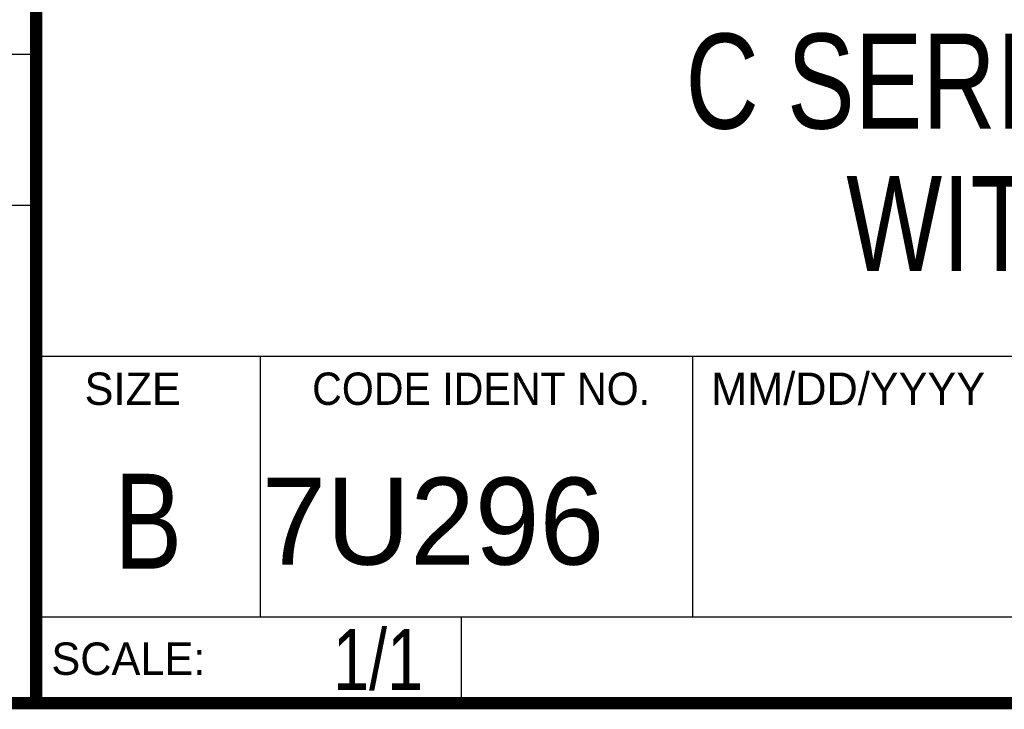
# Model space of a CAD drawing. Header units: inches. Extents: x 0.2 to 16.8, y 0.1 to 10.8.
# Tile 13 of 27: x 13 to 14.7, y 0.2 to 1.4. Entities that reach past the tile are written whole.
import ezdxf

# ---------------------------------------------------------------- set-up
doc = ezdxf.new("R2010")
doc.units = ezdxf.units.IN
doc.header["$LTSCALE"] = 0.935
doc.header["$MEASUREMENT"] = 0
doc.layers.get('0').update_dxf_attribs({"linetype": 'CONTINUOUS'})
doc.layers.add('DETAIL', color=7, linetype='CONTINUOUS')
doc.layers.add('NOTE', color=7, linetype='CONTINUOUS')
doc.styles.get("Standard").update_dxf_attribs({"font": 'txt', "width": 0.8})
doc.styles.add('TEXTSTYLE_2', font='txt')
doc.styles.add('TEXTSTYLE_3', font='txt', dxfattribs={"width": 0.95})

msp = doc.modelspace()

# ---------------------------------------------------------------- linework, layer by layer
at = {"color": 2, "linetype": 'CONTINUOUS'}
for p, q in [((13.0652, 1.9695), (13.0652, 0.2605)), ((11.482, 1.3265), (13.0653, 1.3265)), ((13.0653, 1.0776), (11.482, 1.0776)), ((13.0652, 0.8295), (16.745, 0.8295)), ((13.434, 0.8295), (13.434, 0.4005)), ((14.146, 0.8295), (14.146, 0.4005)), ((13.0652, 0.4005), (16.745, 0.4005)), ((13.765, 0.4005), (13.765, 0.2605)), ((13.0652, 0.2605), (16.745, 0.2605))]:
    msp.add_line(p, q, dxfattribs=at)
at = {"color": 7, "linetype": 'CONTINUOUS', "const_width": 0.02}
for points in [[(13.0653, 1.9707), (13.0653, 0.2586)], [(0.25, 0.2586), (16.75, 0.2586)]]:
    msp.add_lwpolyline(points, dxfattribs=at)

# ---------------------------------------------------------------- texts
at = {"color": 2, "linetype": 'CONTINUOUS', "line_spacing_factor": 0.9}
for s, insert, char_height, width, attachment_point, style in [('SIZE', (13.1451, 0.8027), 0.05325, 0.213016, 1, 'TEXTSTYLE_2'), ('CODE IDENT NO.', (13.7978, 0.8027), 0.053254, 0.708278, 2, 'TEXTSTYLE_3'), ('MM/DD/YYYY', (14.1765, 0.8027), 0.05325, 0.53254, 1, 'TEXTSTYLE_2'), ('SCALE:', (13.0904, 0.3585), 0.05325, 0.319524, 1, 'TEXTSTYLE_2')]:
    msp.add_mtext(s, dxfattribs=dict(at, insert=insert, char_height=char_height, width=width, attachment_point=attachment_point, style=style))
at = {"color": 7, "linetype": 'CONTINUOUS', "insert": (13.2497, 0.6361), "char_height": 0.1562, "width": 0.125, "attachment_point": 2, "line_spacing_factor": 0.9}
msp.add_mtext('B', dxfattribs=at)
at = {"color": 7, "linetype": 'CONTINUOUS', "insert": (13.4363, 0.6298), "char_height": 0.14316, "width": 0.715775, "attachment_point": 1, "line_spacing_factor": 0.9, "style": 'TEXTSTYLE_2'}
msp.add_mtext('7U296', dxfattribs=at)
at = {"layer": 'DETAIL', "color": 7, "linetype": 'CONTINUOUS', "insert": (13.7025, 0.3805), "char_height": 0.1, "width": 0.24, "attachment_point": 3, "line_spacing_factor": 0.9}
msp.add_mtext('1/1', dxfattribs=at)
at = {"layer": 'NOTE', "color": 7, "linetype": 'CONTINUOUS', "insert": (14.9051, 1.3603), "char_height": 0.15625, "width": 1.875, "attachment_point": 2, "line_spacing_factor": 0.9}
msp.add_mtext('C SERIES MODULE\\PWITH 4-RJ50', dxfattribs=at)

doc.saveas('drawing.dxf')
